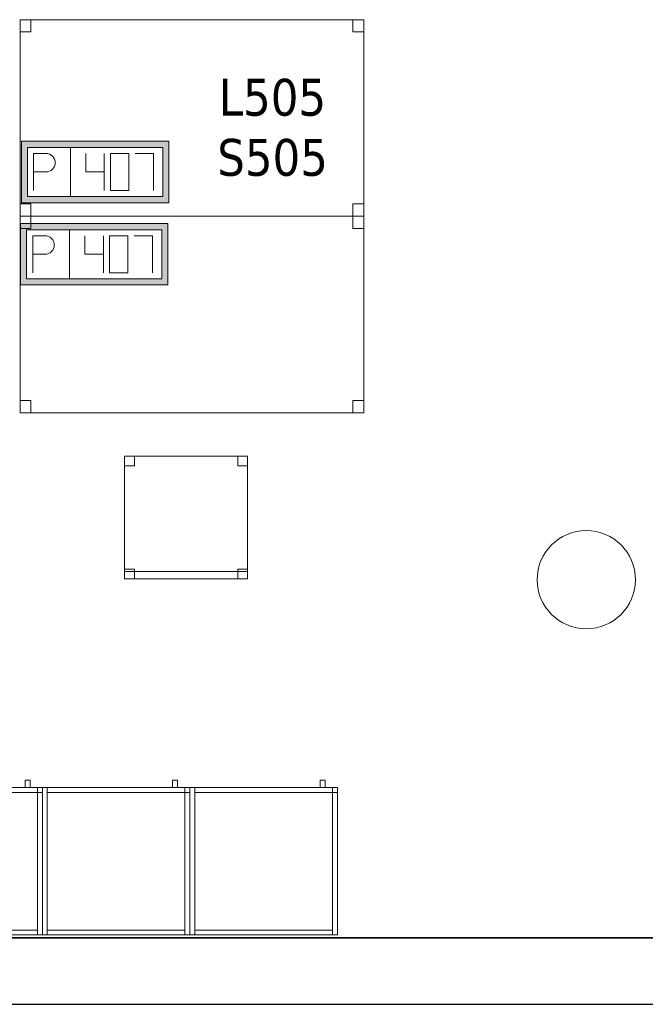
# Model space of a CAD drawing. Header units: metres. Extents: x 397.7 to 427.5, y 12.7 to 28.4.
# Tile 115 of 122: x 418.7 to 421.2, y 12.8 to 16.8. Entities that reach past the tile are written whole.
import ezdxf

# ---------------------------------------------------------------- set-up
doc = ezdxf.new("R2010")
doc.units = ezdxf.units.M
doc.layers.add('01_SUELOS', color=7, linetype='Continuous', lineweight=25, true_color=0x007f00)
for name, color, linetype, lineweight in [('02_MOBILIARIO', 7, 'Continuous', 18), ('A-COLS-____-MCUT', 7, 'Continuous', 18), ('A-COLS-____-OTLN', 7, 'Continuous', 18), ('A-DETL-____-MBND', 7, 'Continuous', 18), ('A-WALL-____-MCUT', 7, 'Continuous', 25), ('A-WALL-____-OTLN', 7, 'Continuous', 25), ('E-ELEC-FIXT-IDEN', 7, 'Continuous', 30)]:
    doc.layers.add(name, color=color, linetype=linetype, lineweight=lineweight)
doc.styles.add('Tahoma_3', font='tahoma.ttf', dxfattribs={"height": 0.15})

# ---------------------------------------------------------------- blocks, each defined once
blk = doc.blocks.new('Family - Taula 140X80_P5-151231-08_ELEC_P5')
at = {"layer": 'A-DETL-____-MBND', "color": 253, "true_color": 0xaaaaaa}
for p, q in [((0, 0.8001), (0.0437, 0.8001)), ((0, 0.7501), (0, 0.8001)), ((0.0437, 0.8001), (0, 0.8001)), ((0, 0.8001), (0, 0.7501)), ((0, 0.8001), (1.3973, 0.8001)), ((0, 0), (0, 0.8001)), ((1.3973, 0.8001), (0, 0.8001)), ((0, 0.8001), (0, 0)), ((0.0437, 0.8001), (0.0437, 0.7501)), ((0.0437, 0.7501), (0.0437, 0.8001)), ((1.3536, 0.8001), (1.3973, 0.8001)), ((1.3536, 0.7501), (1.3536, 0.8001)), ((1.3973, 0.8001), (1.3536, 0.8001)), ((1.3536, 0.8001), (1.3536, 0.7501)), ((1.3973, 0.8001), (1.3973, 0.7501)), ((1.3973, 0.7501), (1.3973, 0.8001)), ((1.3973, 0.8001), (1.3973, 0)), ((1.3973, 0), (1.3973, 0.8001)), ((0.0437, 0.7501), (0, 0.7501)), ((0, 0.7501), (0.0437, 0.7501)), ((1.3973, 0.7501), (1.3536, 0.7501)), ((1.3536, 0.7501), (1.3973, 0.7501)), ((0, 0.05), (0.0437, 0.05)), ((0, 0), (0, 0.05)), ((0.0437, 0.05), (0, 0.05)), ((0, 0.05), (0, 0)), ((0.0437, 0.05), (0.0437, 0)), ((0.0437, 0), (0.0437, 0.05)), ((1.3536, 0.05), (1.3973, 0.05)), ((1.3536, 0), (1.3536, 0.05)), ((1.3973, 0.05), (1.3536, 0.05)), ((1.3536, 0.05), (1.3536, 0)), ((1.3973, 0.05), (1.3973, 0)), ((1.3973, 0), (1.3973, 0.05)), ((0, 0), (1.3973, 0)), ((0.0437, 0), (0, 0)), ((0, 0), (0.0437, 0)), ((1.3973, 0), (1.3536, 0)), ((1.3536, 0), (1.3973, 0)), ((1.3973, 0), (0, 0))]:
    blk.add_line(p, q, dxfattribs=at)
blk = doc.blocks.new('Family - Armai 60x60x60_P5-151233-08_ELEC_P5')
at = {"layer": 'A-DETL-____-MBND', "color": 253, "true_color": 0xaaaaaa}
for p, q in [((0.53, 0.6), (0.53, 0.63)), ((0.53, 0.63), (0.53, 0.6)), ((0.53, 0.63), (0.55, 0.63)), ((0.55, 0.63), (0.53, 0.63)), ((0.55, 0.63), (0.55, 0.6)), ((0.55, 0.63), (0.55, 0.6)), ((0, 0.6), (0.6, 0.6)), ((0.6, 0.6), (0, 0.6)), ((0, 0), (0, 0.6)), ((0, 0.6), (0, 0)), ((0, 0.6), (0.6, 0.6)), ((0.6, 0.6), (0, 0.6)), ((0, 0), (0, 0.6)), ((0, 0.6), (0, 0)), ((0, 0.6), (0.02, 0.6)), ((0.02, 0.6), (0, 0.6)), ((0, 0), (0, 0.6)), ((0, 0.6), (0, 0)), ((0.02, 0.58), (0.02, 0.6)), ((0.02, 0.6), (0.02, 0.58)), ((0.02, 0.6), (0.58, 0.6)), ((0.58, 0.6), (0.02, 0.6)), ((0.02, 0.6), (0.02, 0)), ((0.02, 0), (0.02, 0.6)), ((0.58, 0.58), (0.02, 0.58)), ((0.02, 0.58), (0.58, 0.58)), ((0.55, 0.6), (0.53, 0.6)), ((0.53, 0.6), (0.55, 0.6)), ((0.58, 0.6), (0.6, 0.6)), ((0.6, 0.6), (0.58, 0.6)), ((0.58, 0), (0.58, 0.6)), ((0.58, 0.6), (0.58, 0)), ((0.58, 0.6), (0.58, 0.58)), ((0.58, 0.6), (0.58, 0.58)), ((0.58, 0.58), (0.58, 0.6)), ((0.58, 0.6), (0.6, 0.6)), ((0.58, 0.58), (0.58, 0.6)), ((0.6, 0.6), (0.58, 0.6)), ((0.6, 0.58), (0.58, 0.58)), ((0.58, 0.58), (0.6, 0.58)), ((0.6, 0.6), (0.6, 0)), ((0.6, 0), (0.6, 0.6)), ((0.6, 0.6), (0.6, 0)), ((0.6, 0), (0.6, 0.6)), ((0.6, 0.58), (0.6, 0.6)), ((0.6, 0.6), (0.6, 0.58)), ((0.6, 0.6), (0.6, 0)), ((0.6, 0), (0.6, 0.6)), ((0.6, 0), (0, 0)), ((0, 0), (0.6, 0)), ((0.6, 0), (0, 0)), ((0, 0), (0.6, 0)), ((0.02, 0), (0, 0)), ((0.02, 0), (0, 0)), ((0.02, 0), (0.02, 0.02)), ((0.02, 0.02), (0.02, 0)), ((0.02, 0.02), (0.58, 0.02)), ((0.58, 0.02), (0.02, 0.02)), ((0.58, 0), (0.02, 0)), ((0.02, 0), (0.58, 0)), ((0.58, 0.02), (0.58, 0)), ((0.58, 0.02), (0.58, 0)), ((0.6, 0), (0.58, 0)), ((0.6, 0), (0.58, 0))]:
    blk.add_line(p, q, dxfattribs=at)
blk = doc.blocks.new('Family - Mur P5-151247-08_ELEC_P5')
at = {"layer": 'A-WALL-____-MCUT', "color": 253, "true_color": 0xaaaaaa}
for p, q in [((25.4725, 0.27), (0.0535, 0.27)), ((0, 0), (25.4166, 0))]:
    blk.add_line(p, q, dxfattribs=at)
at = {"layer": 'A-WALL-____-OTLN', "color": 253, "true_color": 0xaaaaaa}
for p, q in [((25.4725, 0.27), (0.0535, 0.27)), ((0, 0), (25.4166, 0))]:
    blk.add_line(p, q, dxfattribs=at)
at = {"layer": 'A-WALL-____-OTLN', "color": 253, "lineweight": 18, "true_color": 0xaaaaaa}
blk.add_line((0, 0), (25.4166, 0), dxfattribs=at)
blk = doc.blocks.new('Family - Armai 60x60x60_P5-151374-08_ELEC_P5')
at = {"layer": 'A-DETL-____-MBND', "color": 253, "true_color": 0xaaaaaa}
for p, q in [((0.53, 0.6), (0.53, 0.63)), ((0.53, 0.63), (0.53, 0.6)), ((0.53, 0.63), (0.55, 0.63)), ((0.55, 0.63), (0.53, 0.63)), ((0.55, 0.63), (0.55, 0.6)), ((0.55, 0.63), (0.55, 0.6)), ((0, 0.6), (0.6, 0.6)), ((0.6, 0.6), (0, 0.6)), ((0, 0), (0, 0.6)), ((0, 0.6), (0, 0)), ((0, 0.6), (0.02, 0.6)), ((0.02, 0.6), (0, 0.6)), ((0, 0), (0, 0.6)), ((0, 0.6), (0, 0)), ((0, 0.6), (0.6, 0.6)), ((0.6, 0.6), (0, 0.6)), ((0, 0), (0, 0.6)), ((0, 0.6), (0, 0)), ((0.02, 0.58), (0.02, 0.6)), ((0.02, 0.6), (0.02, 0.58)), ((0.02, 0.6), (0.58, 0.6)), ((0.58, 0.6), (0.02, 0.6)), ((0.02, 0.6), (0.02, 0)), ((0.02, 0), (0.02, 0.6)), ((0.58, 0.58), (0.02, 0.58)), ((0.02, 0.58), (0.58, 0.58)), ((0.55, 0.6), (0.53, 0.6)), ((0.53, 0.6), (0.55, 0.6)), ((0.58, 0.6), (0.58, 0.58)), ((0.58, 0.6), (0.58, 0.58)), ((0.58, 0.6), (0.6, 0.6)), ((0.6, 0.6), (0.58, 0.6)), ((0.58, 0), (0.58, 0.6)), ((0.58, 0.6), (0.58, 0)), ((0.58, 0.58), (0.58, 0.6)), ((0.58, 0.6), (0.6, 0.6)), ((0.58, 0.58), (0.58, 0.6)), ((0.6, 0.6), (0.58, 0.6)), ((0.6, 0.58), (0.58, 0.58)), ((0.58, 0.58), (0.6, 0.58)), ((0.6, 0.6), (0.6, 0)), ((0.6, 0), (0.6, 0.6)), ((0.6, 0.6), (0.6, 0)), ((0.6, 0), (0.6, 0.6)), ((0.6, 0.58), (0.6, 0.6)), ((0.6, 0.6), (0.6, 0.58)), ((0.6, 0.6), (0.6, 0)), ((0.6, 0), (0.6, 0.6)), ((0.6, 0), (0, 0)), ((0, 0), (0.6, 0)), ((0.02, 0), (0, 0)), ((0.02, 0), (0, 0)), ((0.6, 0), (0, 0)), ((0, 0), (0.6, 0)), ((0.02, 0), (0.02, 0.02)), ((0.02, 0.02), (0.02, 0)), ((0.02, 0.02), (0.58, 0.02)), ((0.58, 0.02), (0.02, 0.02)), ((0.58, 0), (0.02, 0)), ((0.02, 0), (0.58, 0)), ((0.58, 0.02), (0.58, 0)), ((0.58, 0.02), (0.58, 0)), ((0.6, 0), (0.58, 0)), ((0.6, 0), (0.58, 0))]:
    blk.add_line(p, q, dxfattribs=at)
blk = doc.blocks.new('Family - Armai 60x60x60_P5-151410-08_ELEC_P5')
at = {"layer": 'A-DETL-____-MBND', "color": 253, "true_color": 0xaaaaaa}
for p, q in [((0.53, 0.6), (0.53, 0.63)), ((0.53, 0.63), (0.53, 0.6)), ((0.53, 0.63), (0.55, 0.63)), ((0.55, 0.63), (0.53, 0.63)), ((0.55, 0.63), (0.55, 0.6)), ((0.55, 0.63), (0.55, 0.6)), ((0, 0.6), (0.6, 0.6)), ((0.6, 0.6), (0, 0.6)), ((0, 0), (0, 0.6)), ((0, 0.6), (0, 0)), ((0, 0.6), (0.02, 0.6)), ((0.02, 0.6), (0, 0.6)), ((0, 0), (0, 0.6)), ((0, 0.6), (0, 0)), ((0, 0.6), (0.6, 0.6)), ((0.6, 0.6), (0, 0.6)), ((0, 0), (0, 0.6)), ((0, 0.6), (0, 0)), ((0.02, 0.6), (0.02, 0)), ((0.02, 0), (0.02, 0.6)), ((0.02, 0.58), (0.02, 0.6)), ((0.02, 0.6), (0.02, 0.58)), ((0.02, 0.6), (0.58, 0.6)), ((0.58, 0.6), (0.02, 0.6)), ((0.58, 0.58), (0.02, 0.58)), ((0.02, 0.58), (0.58, 0.58)), ((0.55, 0.6), (0.53, 0.6)), ((0.53, 0.6), (0.55, 0.6)), ((0.58, 0.6), (0.6, 0.6)), ((0.6, 0.6), (0.58, 0.6)), ((0.58, 0), (0.58, 0.6)), ((0.58, 0.6), (0.58, 0)), ((0.58, 0.6), (0.58, 0.58)), ((0.58, 0.6), (0.58, 0.58)), ((0.58, 0.58), (0.58, 0.6)), ((0.58, 0.6), (0.6, 0.6)), ((0.58, 0.58), (0.58, 0.6)), ((0.6, 0.6), (0.58, 0.6)), ((0.6, 0.58), (0.58, 0.58)), ((0.58, 0.58), (0.6, 0.58)), ((0.6, 0.6), (0.6, 0)), ((0.6, 0), (0.6, 0.6)), ((0.6, 0.6), (0.6, 0)), ((0.6, 0), (0.6, 0.6)), ((0.6, 0.58), (0.6, 0.6)), ((0.6, 0.6), (0.6, 0.58)), ((0.6, 0.6), (0.6, 0)), ((0.6, 0), (0.6, 0.6)), ((0.6, 0), (0, 0)), ((0, 0), (0.6, 0)), ((0.02, 0), (0, 0)), ((0.02, 0), (0, 0)), ((0.6, 0), (0, 0)), ((0, 0), (0.6, 0)), ((0.02, 0), (0.02, 0.02)), ((0.02, 0.02), (0.02, 0)), ((0.02, 0.02), (0.58, 0.02)), ((0.58, 0.02), (0.02, 0.02)), ((0.58, 0), (0.02, 0)), ((0.02, 0), (0.58, 0)), ((0.58, 0.02), (0.58, 0)), ((0.58, 0.02), (0.58, 0)), ((0.6, 0), (0.58, 0)), ((0.6, 0), (0.58, 0))]:
    blk.add_line(p, q, dxfattribs=at)
blk = doc.blocks.new('Family - Armai 60x60x60_P5-151525-08_ELEC_P5')
at = {"layer": 'A-DETL-____-MBND', "color": 253, "true_color": 0xaaaaaa}
for p, q in [((0.53, 0.6), (0.53, 0.63)), ((0.53, 0.63), (0.53, 0.6)), ((0.53, 0.63), (0.55, 0.63)), ((0.55, 0.63), (0.53, 0.63)), ((0.55, 0.63), (0.55, 0.6)), ((0.55, 0.63), (0.55, 0.6)), ((0, 0.6), (0.6, 0.6)), ((0.6, 0.6), (0, 0.6)), ((0, 0), (0, 0.6)), ((0, 0.6), (0, 0)), ((0, 0.6), (0.02, 0.6)), ((0.02, 0.6), (0, 0.6)), ((0, 0), (0, 0.6)), ((0, 0.6), (0, 0)), ((0, 0.6), (0.6, 0.6)), ((0.6, 0.6), (0, 0.6)), ((0, 0), (0, 0.6)), ((0, 0.6), (0, 0)), ((0.02, 0.6), (0.02, 0)), ((0.02, 0), (0.02, 0.6)), ((0.02, 0.58), (0.02, 0.6)), ((0.02, 0.6), (0.02, 0.58)), ((0.02, 0.6), (0.58, 0.6)), ((0.58, 0.6), (0.02, 0.6)), ((0.58, 0.58), (0.02, 0.58)), ((0.02, 0.58), (0.58, 0.58)), ((0.55, 0.6), (0.53, 0.6)), ((0.53, 0.6), (0.55, 0.6)), ((0.58, 0.6), (0.6, 0.6)), ((0.6, 0.6), (0.58, 0.6)), ((0.58, 0), (0.58, 0.6)), ((0.58, 0.6), (0.58, 0)), ((0.58, 0.58), (0.58, 0.6)), ((0.58, 0.6), (0.6, 0.6)), ((0.58, 0.58), (0.58, 0.6)), ((0.6, 0.6), (0.58, 0.6)), ((0.58, 0.6), (0.58, 0.58)), ((0.58, 0.6), (0.58, 0.58)), ((0.6, 0.58), (0.58, 0.58)), ((0.58, 0.58), (0.6, 0.58)), ((0.6, 0.6), (0.6, 0)), ((0.6, 0), (0.6, 0.6)), ((0.6, 0.6), (0.6, 0)), ((0.6, 0), (0.6, 0.6)), ((0.6, 0.58), (0.6, 0.6)), ((0.6, 0.6), (0.6, 0.58)), ((0.6, 0.6), (0.6, 0)), ((0.6, 0), (0.6, 0.6)), ((0.6, 0), (0, 0)), ((0, 0), (0.6, 0)), ((0.02, 0), (0, 0)), ((0.02, 0), (0, 0)), ((0.6, 0), (0, 0)), ((0, 0), (0.6, 0)), ((0.02, 0), (0.02, 0.02)), ((0.02, 0.02), (0.02, 0)), ((0.02, 0.02), (0.58, 0.02)), ((0.58, 0.02), (0.02, 0.02)), ((0.58, 0), (0.02, 0)), ((0.02, 0), (0.58, 0)), ((0.58, 0.02), (0.58, 0)), ((0.58, 0.02), (0.58, 0)), ((0.6, 0), (0.58, 0)), ((0.6, 0), (0.58, 0))]:
    blk.add_line(p, q, dxfattribs=at)
blk = doc.blocks.new('Family - Armai 60x60x60_P5-151538-08_ELEC_P5')
at = {"layer": 'A-DETL-____-MBND', "color": 253, "true_color": 0xaaaaaa}
for p, q in [((0.53, 0.6), (0.53, 0.63)), ((0.53, 0.63), (0.53, 0.6)), ((0.53, 0.63), (0.55, 0.63)), ((0.55, 0.63), (0.53, 0.63)), ((0.55, 0.63), (0.55, 0.6)), ((0.55, 0.63), (0.55, 0.6)), ((0, 0.6), (0.6, 0.6)), ((0.6, 0.6), (0, 0.6)), ((0, 0), (0, 0.6)), ((0, 0.6), (0, 0)), ((0, 0.6), (0.02, 0.6)), ((0.02, 0.6), (0, 0.6)), ((0, 0), (0, 0.6)), ((0, 0.6), (0, 0)), ((0, 0.6), (0.6, 0.6)), ((0.6, 0.6), (0, 0.6)), ((0, 0), (0, 0.6)), ((0, 0.6), (0, 0)), ((0.02, 0.58), (0.02, 0.6)), ((0.02, 0.6), (0.02, 0.58)), ((0.02, 0.6), (0.58, 0.6)), ((0.58, 0.6), (0.02, 0.6)), ((0.02, 0.6), (0.02, 0)), ((0.02, 0), (0.02, 0.6)), ((0.58, 0.58), (0.02, 0.58)), ((0.02, 0.58), (0.58, 0.58)), ((0.55, 0.6), (0.53, 0.6)), ((0.53, 0.6), (0.55, 0.6)), ((0.58, 0.6), (0.58, 0.58)), ((0.58, 0.6), (0.58, 0.58)), ((0.58, 0.58), (0.58, 0.6)), ((0.58, 0.6), (0.6, 0.6)), ((0.58, 0.58), (0.58, 0.6)), ((0.6, 0.6), (0.58, 0.6)), ((0.58, 0.6), (0.6, 0.6)), ((0.6, 0.6), (0.58, 0.6)), ((0.58, 0), (0.58, 0.6)), ((0.58, 0.6), (0.58, 0)), ((0.6, 0.58), (0.58, 0.58)), ((0.58, 0.58), (0.6, 0.58)), ((0.6, 0.6), (0.6, 0)), ((0.6, 0), (0.6, 0.6)), ((0.6, 0.58), (0.6, 0.6)), ((0.6, 0.6), (0.6, 0.58)), ((0.6, 0.6), (0.6, 0)), ((0.6, 0), (0.6, 0.6)), ((0.6, 0.6), (0.6, 0)), ((0.6, 0), (0.6, 0.6)), ((0.6, 0), (0, 0)), ((0, 0), (0.6, 0)), ((0.02, 0), (0, 0)), ((0.02, 0), (0, 0)), ((0.6, 0), (0, 0)), ((0, 0), (0.6, 0)), ((0.02, 0), (0.02, 0.02)), ((0.02, 0.02), (0.02, 0)), ((0.02, 0.02), (0.58, 0.02)), ((0.58, 0.02), (0.02, 0.02)), ((0.58, 0), (0.02, 0)), ((0.02, 0), (0.58, 0)), ((0.58, 0.02), (0.58, 0)), ((0.58, 0.02), (0.58, 0)), ((0.6, 0), (0.58, 0)), ((0.6, 0), (0.58, 0))]:
    blk.add_line(p, q, dxfattribs=at)
blk = doc.blocks.new('Family - Cadira d_Oficina_P5-151555-08_ELEC_P5')
at = {"layer": 'A-DETL-____-MBND', "color": 253, "true_color": 0xaaaaaa}
for p, q in [((0, 0), (0, 0.5)), ((0, 0.5), (0.5, 0.5)), ((0, 0.5), (0, 0)), ((0.5, 0.5), (0, 0.5)), ((0, 0.5), (0.04, 0.5)), ((0, 0.46), (0, 0.5)), ((0.04, 0.5), (0, 0.5)), ((0, 0.5), (0, 0.46)), ((0.04, 0.5), (0.04, 0.46)), ((0.04, 0.46), (0.04, 0.5)), ((0.46, 0.5), (0.5, 0.5)), ((0.46, 0.46), (0.46, 0.5)), ((0.5, 0.5), (0.46, 0.5)), ((0.46, 0.5), (0.46, 0.46)), ((0.5, 0.5), (0.5, 0)), ((0.5, 0), (0.5, 0.5)), ((0.5, 0.5), (0.5, 0.46)), ((0.5, 0.46), (0.5, 0.5)), ((0.04, 0.46), (0, 0.46)), ((0, 0.46), (0.04, 0.46)), ((0.5, 0.46), (0.46, 0.46)), ((0.46, 0.46), (0.5, 0.46)), ((0, 0.04), (0.04, 0.04)), ((0, 0), (0, 0.04)), ((0.04, 0.04), (0, 0.04)), ((0, 0.04), (0, 0)), ((0, 0.03), (0.5, 0.03)), ((0, 0), (0, 0.03)), ((0.5, 0.03), (0, 0.03)), ((0, 0.03), (0, 0)), ((0.5, 0), (0, 0)), ((0, 0), (0.5, 0)), ((0.5, 0), (0, 0)), ((0, 0), (0.5, 0)), ((0.04, 0), (0, 0)), ((0, 0), (0.04, 0)), ((0.04, 0.04), (0.04, 0)), ((0.04, 0), (0.04, 0.04)), ((0.46, 0.04), (0.5, 0.04)), ((0.46, 0), (0.46, 0.04)), ((0.5, 0.04), (0.46, 0.04)), ((0.46, 0.04), (0.46, 0)), ((0.46, 0), (0.5, 0)), ((0.5, 0.04), (0.5, 0)), ((0.5, 0), (0.5, 0.04)), ((0.5, 0.03), (0.5, 0)), ((0.5, 0), (0.5, 0.03)), ((0.5, 0), (0.46, 0))]:
    blk.add_line(p, q, dxfattribs=at)
blk = doc.blocks.new('Family - Taula 140X80_P5-151716-08_ELEC_P5')
at = {"layer": 'A-DETL-____-MBND', "color": 253, "true_color": 0xaaaaaa}
for p, q in [((0, 0.7501), (0, 0.8001)), ((0, 0.8001), (0.0437, 0.8001)), ((0.0437, 0.8001), (0, 0.8001)), ((0, 0.8001), (0, 0.7501)), ((0, 0), (0, 0.8001)), ((0, 0.8001), (1.3973, 0.8001)), ((1.3973, 0.8001), (0, 0.8001)), ((0, 0.8001), (0, 0)), ((0.0437, 0.8001), (0.0437, 0.7501)), ((0.0437, 0.7501), (0.0437, 0.8001)), ((1.3536, 0.7501), (1.3536, 0.8001)), ((1.3536, 0.8001), (1.3973, 0.8001)), ((1.3973, 0.8001), (1.3536, 0.8001)), ((1.3536, 0.8001), (1.3536, 0.7501)), ((1.3973, 0.8001), (1.3973, 0)), ((1.3973, 0), (1.3973, 0.8001)), ((1.3973, 0.8001), (1.3973, 0.7501)), ((1.3973, 0.7501), (1.3973, 0.8001)), ((0.0437, 0.7501), (0, 0.7501)), ((0, 0.7501), (0.0437, 0.7501)), ((1.3973, 0.7501), (1.3536, 0.7501)), ((1.3536, 0.7501), (1.3973, 0.7501)), ((0, 0), (0, 0.05)), ((0, 0.05), (0.0437, 0.05)), ((0.0437, 0.05), (0, 0.05)), ((0, 0.05), (0, 0)), ((0.0437, 0.05), (0.0437, 0)), ((0.0437, 0), (0.0437, 0.05)), ((1.3536, 0), (1.3536, 0.05)), ((1.3536, 0.05), (1.3973, 0.05)), ((1.3973, 0.05), (1.3536, 0.05)), ((1.3536, 0.05), (1.3536, 0)), ((1.3973, 0.05), (1.3973, 0)), ((1.3973, 0), (1.3973, 0.05)), ((0.0437, 0), (0, 0)), ((0, 0), (0.0437, 0)), ((1.3973, 0), (0, 0)), ((0, 0), (1.3973, 0)), ((1.3973, 0), (1.3536, 0)), ((1.3536, 0), (1.3973, 0))]:
    blk.add_line(p, q, dxfattribs=at)
blk = doc.blocks.new('Family - Paviment P5-151720-08_ELEC_P5')
at = {"layer": '01_SUELOS', "color": 9, "true_color": 0xaad4aa}
for p, q in [((0, 0), (25.4182, 0)), ((25.4182, 0), (0, 0))]:
    blk.add_line(p, q, dxfattribs=at)
blk = doc.blocks.new('Family - Pilar P5-151890-08_ELEC_P5')
at = {"layer": 'A-COLS-____-MCUT', "color": 253, "true_color": 0xaaaaaa}
for start, end in [(360, 180), (180, 360)]:
    blk.add_arc((0.2, 0.2), 0.2, start, end, dxfattribs=at)
at = {"layer": 'A-COLS-____-OTLN', "color": 253, "true_color": 0xaaaaaa}
for start, end in [(360, 180), (180, 360)]:
    blk.add_arc((0.2, 0.2), 0.2, start, end, dxfattribs=at)
blk = doc.blocks.new('Family - Armai 60x60x60_P5-151894-08_ELEC_P5')
at = {"layer": 'A-DETL-____-MBND', "color": 253, "true_color": 0xaaaaaa}
for p, q in [((0.53, 0.6), (0.53, 0.63)), ((0.53, 0.63), (0.53, 0.6)), ((0.53, 0.63), (0.55, 0.63)), ((0.55, 0.63), (0.53, 0.63)), ((0.55, 0.63), (0.55, 0.6)), ((0.55, 0.63), (0.55, 0.6)), ((0, 0.6), (0.6, 0.6)), ((0.6, 0.6), (0, 0.6)), ((0, 0), (0, 0.6)), ((0, 0.6), (0, 0)), ((0, 0.6), (0.6, 0.6)), ((0.6, 0.6), (0, 0.6)), ((0, 0), (0, 0.6)), ((0, 0.6), (0, 0)), ((0, 0.6), (0.02, 0.6)), ((0.02, 0.6), (0, 0.6)), ((0, 0), (0, 0.6)), ((0, 0.6), (0, 0)), ((0.02, 0.58), (0.02, 0.6)), ((0.02, 0.6), (0.02, 0.58)), ((0.02, 0.6), (0.58, 0.6)), ((0.58, 0.6), (0.02, 0.6)), ((0.02, 0.6), (0.02, 0)), ((0.02, 0), (0.02, 0.6)), ((0.58, 0.58), (0.02, 0.58)), ((0.02, 0.58), (0.58, 0.58)), ((0.55, 0.6), (0.53, 0.6)), ((0.53, 0.6), (0.55, 0.6)), ((0.58, 0.6), (0.6, 0.6)), ((0.6, 0.6), (0.58, 0.6)), ((0.58, 0), (0.58, 0.6)), ((0.58, 0.6), (0.58, 0)), ((0.58, 0.6), (0.58, 0.58)), ((0.58, 0.6), (0.58, 0.58)), ((0.58, 0.58), (0.58, 0.6)), ((0.58, 0.6), (0.6, 0.6)), ((0.58, 0.58), (0.58, 0.6)), ((0.6, 0.6), (0.58, 0.6)), ((0.6, 0.58), (0.58, 0.58)), ((0.58, 0.58), (0.6, 0.58)), ((0.6, 0.6), (0.6, 0)), ((0.6, 0), (0.6, 0.6)), ((0.6, 0.6), (0.6, 0)), ((0.6, 0), (0.6, 0.6)), ((0.6, 0.6), (0.6, 0)), ((0.6, 0), (0.6, 0.6)), ((0.6, 0.58), (0.6, 0.6)), ((0.6, 0.6), (0.6, 0.58)), ((0.6, 0), (0, 0)), ((0, 0), (0.6, 0)), ((0.6, 0), (0, 0)), ((0, 0), (0.6, 0)), ((0.02, 0), (0, 0)), ((0.02, 0), (0, 0)), ((0.02, 0), (0.02, 0.02)), ((0.02, 0.02), (0.02, 0)), ((0.02, 0.02), (0.58, 0.02)), ((0.58, 0.02), (0.02, 0.02)), ((0.58, 0), (0.02, 0)), ((0.02, 0), (0.58, 0)), ((0.58, 0.02), (0.58, 0)), ((0.58, 0.02), (0.58, 0)), ((0.6, 0), (0.58, 0)), ((0.6, 0), (0.58, 0))]:
    blk.add_line(p, q, dxfattribs=at)
blk = doc.blocks.new('LONDR55-XX_ZZ-ARQ-CAA-M3D-Londres55_ifc-1-08_ELEC_P5')
at = {"layer": '01_SUELOS', "color": 253, "lineweight": 18, "true_color": 0xaaaaaa}
blk.add_blockref('Family - Paviment P5-151720-08_ELEC_P5', (398.2952, 13.1106), dxfattribs=at)
at = {"layer": '02_MOBILIARIO', "color": 253, "lineweight": 18, "true_color": 0xaaaaaa}
for name, p in [('Family - Taula 140X80_P5-151231-08_ELEC_P5', (418.6891, 16.0495)), ('Family - Taula 140X80_P5-151716-08_ELEC_P5', (418.6891, 15.2495)), ('Family - Cadira d_Oficina_P5-151555-08_ELEC_P5', (419.1141, 14.5728)), ('Family - Armai 60x60x60_P5-151374-08_ELEC_P5', (418.1793, 13.1231)), ('Family - Armai 60x60x60_P5-151525-08_ELEC_P5', (418.1793, 13.1231)), ('Family - Armai 60x60x60_P5-151233-08_ELEC_P5', (418.7793, 13.1231)), ('Family - Armai 60x60x60_P5-151410-08_ELEC_P5', (418.7793, 13.1231)), ('Family - Armai 60x60x60_P5-151538-08_ELEC_P5', (419.3793, 13.1231)), ('Family - Armai 60x60x60_P5-151894-08_ELEC_P5', (419.3793, 13.1231))]:
    blk.add_blockref(name, p, dxfattribs=at)
at = {"layer": 'A-COLS-____-OTLN', "color": 253, "lineweight": 18, "true_color": 0xaaaaaa}
blk.add_blockref('Family - Pilar P5-151890-08_ELEC_P5', (420.792, 14.3695), dxfattribs=at)
at = {"layer": 'A-WALL-____-OTLN', "color": 253, "lineweight": 18, "true_color": 0xaaaaaa}
blk.add_blockref('Family - Mur P5-151247-08_ELEC_P5', (398.2417, 12.8406), dxfattribs=at)
blk = doc.blocks.new('ZYR_05_02_05 PT 4COL Terra - 07 PT Terra _4SC-2SAI-2VD_-903861-08_ELEC_P5')
at = {"layer": 'A-DETL-____-MBND', "true_color": 0x3c0aff}
h = blk.add_hatch(color=180, dxfattribs=at)
h.paths.add_polyline_path([(-0.102, -0.125), (0.498, -0.125), (0.498, 0.125), (-0.102, 0.125)])
h.paths.add_polyline_path([(-0.077, -0.1), (-0.077, 0.1), (0.473, 0.1), (0.473, -0.1)])
at = {"layer": 'A-DETL-____-MBND', "color": 180, "true_color": 0x3c0aff}
for p, q in [((0.498, 0.125), (-0.102, 0.125)), ((-0.102, 0.125), (-0.102, -0.125)), ((-0.102, 0.125), (0.498, 0.125)), ((-0.102, 0.125), (-0.102, -0.125)), ((0.498, -0.125), (0.498, 0.125)), ((0.498, 0.125), (0.498, -0.125)), ((-0.077, -0.1), (-0.077, 0.1)), ((-0.077, 0.1), (0.473, 0.1)), ((-0.077, 0.1), (0.473, 0.1)), ((-0.077, -0.1), (-0.077, 0.1)), ((0.098, 0.1), (0.098, -0.1)), ((0.473, 0.1), (0.473, -0.1)), ((0.473, 0.1), (0.473, -0.1)), ((-0.052, 0.075), (-0.002, 0.0754)), ((-0.052, 0.075), (-0.052, -0.075)), ((0.1605, 0.075), (0.1605, 0)), ((0.2355, 0.075), (0.2355, -0.075)), ((0.3355, 0.075), (0.2605, 0.075)), ((0.2605, 0.075), (0.2605, -0.075)), ((0.3355, -0.075), (0.3355, 0.075)), ((0.3605, 0.075), (0.4355, 0.075)), ((0.4355, 0.075), (0.4355, -0.075)), ((-0.052, 0), (-0.002, 0)), ((0.1605, 0), (0.2355, 0)), ((0.2605, -0.075), (0.3355, -0.075)), ((0.473, -0.1), (-0.077, -0.1)), ((0.473, -0.1), (-0.077, -0.1)), ((-0.102, -0.125), (0.498, -0.125)), ((0.498, -0.125), (-0.102, -0.125))]:
    blk.add_line(p, q, dxfattribs=at)
blk.add_arc((-0.002, 0.0377), 0.0377, 270, 90, dxfattribs=at)
blk = doc.blocks.new('ZYR_05_02_05 PT 4COL Terra - 07 PT Terra _4SC-2SAI-2VD_-903862-08_ELEC_P5')
at = {"layer": 'A-DETL-____-MBND', "true_color": 0x3c0aff}
h = blk.add_hatch(color=180, dxfattribs=at)
h.paths.add_polyline_path([(-0.0982, -0.125), (0.5018, -0.125), (0.5018, 0.125), (-0.0982, 0.125)])
h.paths.add_polyline_path([(-0.0732, -0.1), (-0.0732, 0.1), (0.4768, 0.1), (0.4768, -0.1)])
at = {"layer": 'A-DETL-____-MBND', "color": 180, "true_color": 0x3c0aff}
for p, q in [((0.5018, 0.125), (-0.0982, 0.125)), ((-0.0982, 0.125), (-0.0982, -0.125)), ((-0.0982, 0.125), (0.5018, 0.125)), ((-0.0982, 0.125), (-0.0982, -0.125)), ((0.5018, -0.125), (0.5018, 0.125)), ((0.5018, 0.125), (0.5018, -0.125)), ((-0.0732, -0.1), (-0.0732, 0.1)), ((-0.0732, 0.1), (0.4768, 0.1)), ((-0.0732, 0.1), (0.4768, 0.1)), ((-0.0732, -0.1), (-0.0732, 0.1)), ((0.1018, 0.1), (0.1018, -0.1)), ((0.4768, 0.1), (0.4768, -0.1)), ((0.4768, 0.1), (0.4768, -0.1)), ((-0.0482, 0.075), (0.0018, 0.0754)), ((-0.0482, 0.075), (-0.0482, -0.075)), ((0.1643, 0.075), (0.1643, 0)), ((0.2393, 0.075), (0.2393, -0.075)), ((0.3393, 0.075), (0.2643, 0.075)), ((0.2643, 0.075), (0.2643, -0.075)), ((0.3393, -0.075), (0.3393, 0.075)), ((0.3643, 0.075), (0.4393, 0.075)), ((0.4393, 0.075), (0.4393, -0.075)), ((-0.0482, 0), (0.0018, 0)), ((0.1643, 0), (0.2393, 0)), ((0.2643, -0.075), (0.3393, -0.075)), ((0.4768, -0.1), (-0.0732, -0.1)), ((0.4768, -0.1), (-0.0732, -0.1)), ((-0.0982, -0.125), (0.5018, -0.125)), ((0.5018, -0.125), (-0.0982, -0.125))]:
    blk.add_line(p, q, dxfattribs=at)
blk.add_arc((0.0018, 0.0377), 0.0377, 270, 90, dxfattribs=at)

msp = doc.modelspace()

# ---------------------------------------------------------------- block references
at = {"lineweight": 5}
msp.add_blockref('LONDR55-XX_ZZ-ARQ-CAA-M3D-Londres55_ifc-1-08_ELEC_P5', (0, 0), dxfattribs=at)
at = {"layer": 'A-DETL-____-MBND', "color": 180, "true_color": 0x3c0aff}
for name, p in [('ZYR_05_02_05 PT 4COL Terra - 07 PT Terra _4SC-2SAI-2VD_-903862-08_ELEC_P5', (418.7921, 16.2295)), ('ZYR_05_02_05 PT 4COL Terra - 07 PT Terra _4SC-2SAI-2VD_-903861-08_ELEC_P5', (418.7921, 15.8945))]:
    msp.add_blockref(name, p, dxfattribs=at)

# ---------------------------------------------------------------- next in the draw order: texts
at = {"layer": 'E-ELEC-FIXT-IDEN', "char_height": 0.15, "attachment_point": 1, "style": 'Tahoma_3', "bg_fill": 3, "box_fill_scale": 1.25, "bg_fill_color": 256, "bg_fill_true_color": 13158600, "bg_fill_transparency": 0}
for s, insert, width in [('L505', (419.4974, 16.6089), 0.517088), ('S505', (419.4908, 16.3642), 0.533122)]:
    msp.add_mtext(s, dxfattribs=dict(at, insert=insert, width=width))

doc.saveas('drawing.dxf')
